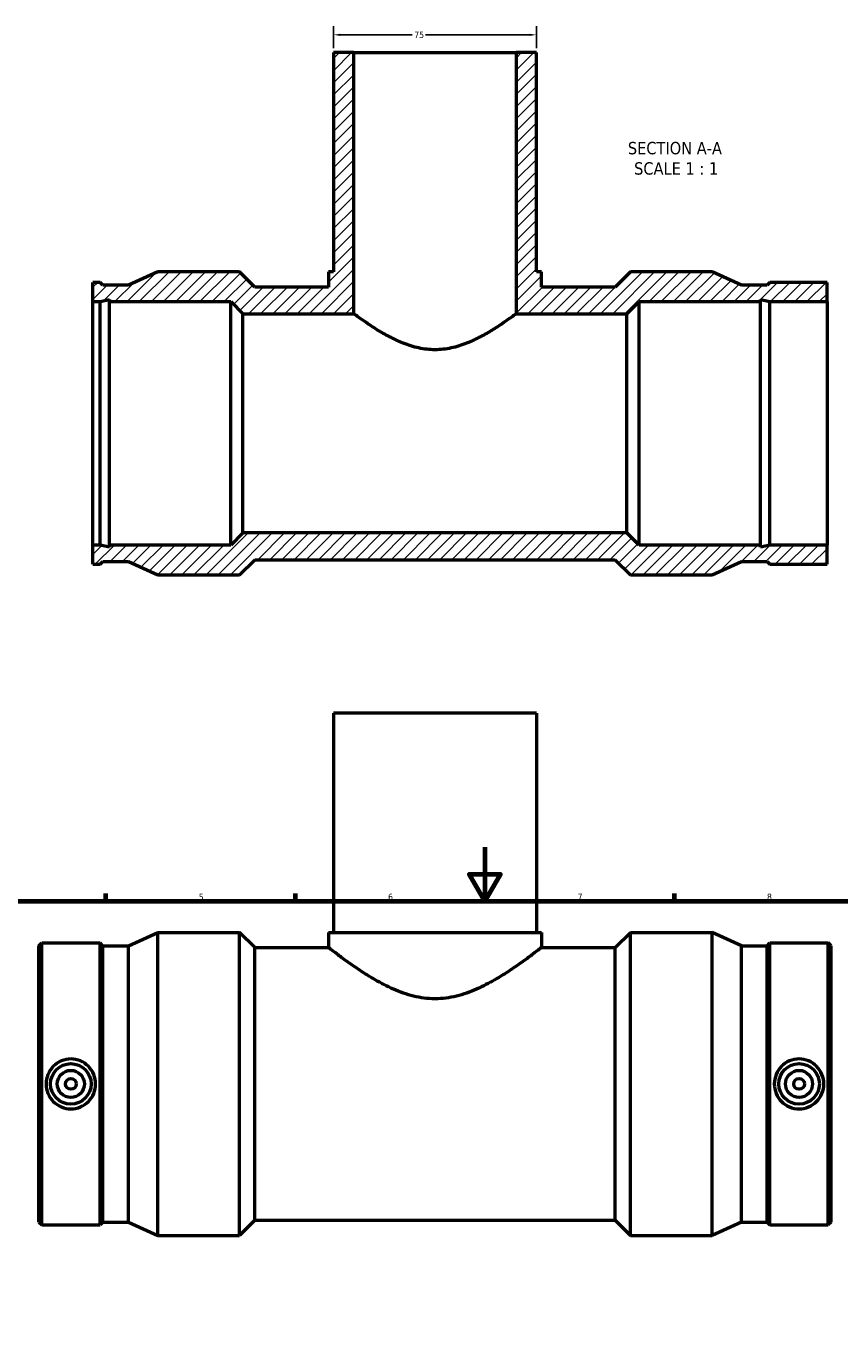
# Model space of a CAD drawing. Header units: millimetres. Extents: x -20 to 894, y -72 to 897.
# Tile 5 of 6: x 251 to 552, y 413 to 897. Entities that reach past the tile are written whole.
import ezdxf

# ---------------------------------------------------------------- set-up
doc = ezdxf.new("R2010")
doc.units = ezdxf.units.MM
for name, color, linetype, lineweight in [('Border (ANSI)', 7, 'Continuous', 70), ('Dimension (ANSI)', 7, 'Continuous', 25), ('Hatch (ANSI)', 7, 'Continuous', 18), ('Symbol (ANSI)', 7, 'Continuous', 25), ('Visible (ANSI)', 7, 'Continuous', 50)]:
    doc.layers.add(name, color=color, linetype=linetype, lineweight=lineweight)
doc.styles.add('Label Text (ANSI)', font='tahoma.ttf')
doc.styles.add('Note Text (ANSI)', font='tahoma.ttf')
doc.dimstyles.new('Default - mm (ANSI)', dxfattribs={"dimtxt": 2.4, "dimasz": 2.5, "dimexe": 3.175, "dimexo": 1.6002, "dimgap": 0.8, "dimtad": 0, "dimtoh": 1, "dimdec": 0, "dimrnd": 1e-08, "dimzin": 4, "dimdsep": 46, "dimtxsty": 'Note Text (ANSI)', "dimcen": 0.09, "dimdle": 10, "dimclrd": 256, "dimclre": 256, "dimclrt": 230, "dimadec": 1, "dimazin": 1, "dimtfac": 1.27, "dimtofl": 0, "dimtmove": 0, "dimatfit": 3, "dimfxl": 1, "dimtolj": 1, "dimtzin": 4, "dimlwd": -1, "dimlwe": -1, "dimarcsym": 0})

# ---------------------------------------------------------------- blocks, each defined once
blk = doc.blocks.new('Borders Default Border')
at = {"layer": 'Border (ANSI)'}
for p, q in [((280.33, 574), (280.33, 576.8)), ((350.42, 574), (350.42, 576.8)), ((490.58, 574), (490.58, 576.8))]:
    blk.add_line(p, q, dxfattribs=at)
at = {"layer": 'Border (ANSI)', "flags": 128}
for points in [[(420.5, 594), (420.5, 574), (414.73, 584), (426.27, 584), (420.5, 574)], [(20, 20), (20, 574), (821, 574), (821, 20), (20, 20)]]:
    blk.add_lwpolyline(points, dxfattribs=at)
at = {"layer": 'Border (ANSI)', "color": 230, "true_color": 0xff0080, "char_height": 2.4, "attachment_point": 7, "style": 'Note Text (ANSI)'}
for s, insert in [('5', (314.67, 574.35)), ('6', (384.69, 574.35)), ('7', (454.8, 574.4)), ('8', (524.84, 574.35))]:
    blk.add_mtext(s, dxfattribs=dict(at, insert=insert))
blk = doc.blocks.new('*D7')
at = {"layer": 'Defpoints', "color": 0, "transparency": 16777216}
for p in [(439.53, 894.15), (364.53, 887.56), (439.53, 887.56)]:
    blk.add_point(p, dxfattribs=at)
at = {"layer": 'Dimension (ANSI)', "transparency": 16777216}
for p, q in [((364.53, 889.16), (364.53, 897.32)), ((439.53, 889.16), (439.53, 897.32)), ((367.03, 894.15), (393.6, 894.15)), ((437.03, 894.15), (398.47, 894.15))]:
    blk.add_line(p, q, dxfattribs=at)
for points in [[(367.03, 894.56), (367.03, 893.73), (364.53, 894.15)], [(437.03, 894.56), (437.03, 893.73), (439.53, 894.15)]]:
    blk.add_solid(points, dxfattribs=at)
at = {"layer": 'Dimension (ANSI)', "color": 230, "true_color": 0xff0080, "transparency": 16777216, "insert": (394.4, 895.37), "char_height": 2.4, "attachment_point": 1, "style": 'Note Text (ANSI)'}
blk.add_mtext('\\A1;75', dxfattribs=at)

msp = doc.modelspace()

# ---------------------------------------------------------------- hatches: boundary and pattern name
at = {"layer": 'Hatch (ANSI)'}
h = msp.add_hatch(dxfattribs=at)
h.set_pattern_fill('ANSI31', color=256, scale=25.4, style=0)
h.set_pattern_definition([(45, (0, 0), (-2.245064, 2.245064), [])])
h.paths.add_polyline_path([(547.04, 802.64), (525.91, 802.64), (524.86, 801.6), (515.4, 801.6), (504.58, 806.56), (474.29, 806.56), (468.69, 800.96), (441.41, 800.96), (441.41, 806.56), (439.53, 806.56), (439.53, 887.56), (432.03, 887.56), (432.03, 791.06), (473.03, 791.06), (477.53, 795.56), (522.38, 795.56), (522.38, 796.31), (525.91, 795.56), (547.04, 795.56)])
h.paths.add_polyline_path([(278.16, 802.64), (275.5, 802.64), (275.5, 795.56), (278.16, 795.56), (281.68, 796.31), (281.68, 795.56), (326.53, 795.56), (331.03, 791.06), (372.03, 791.06), (372.03, 887.56), (364.53, 887.56), (364.53, 806.56), (362.66, 806.56), (362.66, 800.96), (335.37, 800.96), (329.77, 806.56), (299.48, 806.56), (288.66, 801.6), (279.2, 801.6)])
h.paths.add_polyline_path([(525.91, 698.48), (547.04, 698.48), (547.04, 705.56), (525.91, 705.56), (522.38, 704.81), (522.38, 705.56), (477.53, 705.56), (473.03, 710.06), (331.03, 710.06), (326.53, 705.56), (281.68, 705.56), (281.68, 704.81), (278.16, 705.56), (275.5, 705.56), (275.5, 698.48), (278.16, 698.48), (279.2, 699.52), (288.66, 699.52), (299.48, 694.56), (329.77, 694.56), (335.37, 700.16), (468.69, 700.16), (474.29, 694.56), (504.58, 694.56), (515.4, 699.52), (524.86, 699.52)])

# ---------------------------------------------------------------- linework, layer by layer
at = {"layer": 'Visible (ANSI)'}
for p, q in [((372.03, 887.56), (364.53, 887.56)), ((364.53, 887.56), (364.53, 806.56)), ((372.03, 791.06), (372.03, 887.56)), ((372.03, 887.56), (432.03, 887.56)), ((439.53, 887.56), (432.03, 887.56)), ((432.03, 887.56), (432.03, 791.06)), ((439.53, 806.56), (439.53, 887.56)), ((299.48, 806.56), (288.66, 801.6)), ((329.77, 806.56), (299.48, 806.56)), ((335.37, 800.96), (329.77, 806.56)), ((364.53, 806.56), (362.66, 806.56)), ((362.66, 806.56), (362.66, 800.96)), ((441.41, 806.56), (439.53, 806.56)), ((441.41, 800.96), (441.41, 806.56)), ((474.29, 806.56), (468.69, 800.96)), ((504.58, 806.56), (474.29, 806.56)), ((515.4, 801.6), (504.58, 806.56)), ((278.16, 802.64), (275.5, 802.64)), ((275.5, 795.56), (275.5, 802.64)), ((279.2, 801.6), (278.16, 802.64)), ((288.66, 801.6), (279.2, 801.6)), ((362.66, 800.96), (335.37, 800.96)), ((468.69, 800.96), (441.41, 800.96)), ((524.86, 801.6), (515.4, 801.6)), ((525.91, 802.64), (524.86, 801.6)), ((547.04, 802.64), (525.91, 802.64)), ((547.04, 795.56), (547.04, 802.64)), ((275.5, 795.56), (278.16, 795.56)), ((275.5, 705.56), (275.5, 795.56)), ((278.16, 795.56), (281.68, 796.31)), ((278.16, 705.56), (278.16, 795.56)), ((281.68, 796.31), (281.68, 795.56)), ((281.68, 795.56), (326.53, 795.56)), ((281.68, 705.56), (281.68, 795.56)), ((326.53, 795.56), (331.03, 791.06)), ((326.53, 705.56), (326.53, 795.56)), ((473.03, 791.06), (477.53, 795.56)), ((477.53, 795.56), (522.38, 795.56)), ((477.53, 705.56), (477.53, 795.56)), ((522.38, 795.56), (522.38, 796.31)), ((522.38, 796.31), (525.91, 795.56)), ((522.38, 705.56), (522.38, 795.56)), ((525.91, 795.56), (547.04, 795.56)), ((525.91, 705.56), (525.91, 795.56)), ((547.04, 795.56), (547.04, 705.56)), ((331.03, 791.06), (372.03, 791.06)), ((331.03, 710.06), (331.03, 791.06)), ((432.03, 791.06), (473.03, 791.06)), ((473.03, 710.06), (473.03, 791.06)), ((331.03, 710.06), (326.53, 705.56)), ((473.03, 710.06), (331.03, 710.06)), ((477.53, 705.56), (473.03, 710.06)), ((278.16, 705.56), (275.5, 705.56)), ((275.5, 698.48), (275.5, 705.56)), ((281.68, 704.81), (278.16, 705.56)), ((326.53, 705.56), (281.68, 705.56)), ((281.68, 705.56), (281.68, 704.81)), ((522.38, 705.56), (477.53, 705.56)), ((525.91, 705.56), (522.38, 704.81)), ((522.38, 704.81), (522.38, 705.56)), ((547.04, 705.56), (525.91, 705.56)), ((547.04, 698.48), (547.04, 705.56)), ((275.5, 698.48), (278.16, 698.48)), ((278.16, 698.48), (279.2, 699.52)), ((279.2, 699.52), (288.66, 699.52)), ((288.66, 699.52), (299.48, 694.56)), ((329.77, 694.56), (335.37, 700.16)), ((335.37, 700.16), (468.69, 700.16)), ((468.69, 700.16), (474.29, 694.56)), ((504.58, 694.56), (515.4, 699.52)), ((515.4, 699.52), (524.86, 699.52)), ((524.86, 699.52), (525.91, 698.48)), ((525.91, 698.48), (547.04, 698.48)), ((299.48, 694.56), (329.77, 694.56)), ((474.29, 694.56), (504.58, 694.56)), ((439.53, 643.48), (364.53, 643.48)), ((364.53, 643.48), (364.53, 562.48)), ((439.53, 643.48), (439.53, 562.48)), ((288.66, 557.52), (299.48, 562.48)), ((299.48, 450.48), (299.48, 562.48)), ((299.48, 562.48), (329.77, 562.48)), ((329.77, 450.48), (329.77, 562.48)), ((335.37, 556.88), (329.77, 562.48)), ((362.66, 562.48), (441.41, 562.48)), ((362.66, 562.48), (362.66, 556.88)), ((441.41, 562.48), (441.41, 556.88)), ((468.69, 556.88), (474.29, 562.48)), ((474.29, 450.48), (474.29, 562.48)), ((474.29, 562.48), (504.58, 562.48)), ((504.58, 450.48), (504.58, 562.48)), ((515.4, 557.52), (504.58, 562.48)), ((255.53, 557.52), (256.57, 558.56)), ((255.53, 455.44), (255.53, 557.52)), ((256.57, 454.4), (256.57, 558.56)), ((256.57, 558.56), (278.16, 558.56)), ((278.16, 454.4), (278.16, 558.56)), ((279.2, 557.52), (278.16, 558.56)), ((279.2, 455.44), (279.2, 557.52)), ((279.2, 557.52), (288.66, 557.52)), ((288.66, 455.44), (288.66, 557.52)), ((515.4, 455.44), (515.4, 557.52)), ((515.4, 557.52), (524.86, 557.52)), ((524.86, 557.52), (525.91, 558.56)), ((524.86, 455.44), (524.86, 557.52)), ((525.91, 454.4), (525.91, 558.56)), ((525.91, 558.56), (547.49, 558.56)), ((547.49, 454.4), (547.49, 558.56)), ((548.53, 557.52), (547.49, 558.56)), ((548.53, 455.44), (548.53, 557.52)), ((335.37, 456.08), (335.37, 556.88)), ((335.37, 556.88), (362.66, 556.88)), ((441.41, 556.88), (468.69, 556.88)), ((468.69, 456.08), (468.69, 556.88)), ((335.37, 456.08), (329.77, 450.48)), ((335.37, 456.08), (468.69, 456.08)), ((468.69, 456.08), (474.29, 450.48)), ((255.53, 455.44), (256.57, 454.4)), ((256.57, 454.4), (278.16, 454.4)), ((279.2, 455.44), (278.16, 454.4)), ((279.2, 455.44), (288.66, 455.44)), ((288.66, 455.44), (299.48, 450.48)), ((515.4, 455.44), (504.58, 450.48)), ((515.4, 455.44), (524.86, 455.44)), ((524.86, 455.44), (525.91, 454.4)), ((525.91, 454.4), (547.49, 454.4)), ((548.53, 455.44), (547.49, 454.4)), ((299.48, 450.48), (329.77, 450.48)), ((474.29, 450.48), (504.58, 450.48))]:
    msp.add_line(p, q, dxfattribs=at)
for centre, radius in [((267.36, 506.48), 7.5), ((536.7, 506.48), 7.5), ((267.36, 506.48), 5), ((536.7, 506.48), 5), ((267.36, 506.48), 2), ((536.7, 506.48), 2)]:
    msp.add_circle(centre, radius, dxfattribs=at)
for points, knots in [([(402.03, 777.77), (400.02, 777.77), (398, 778), (394.07, 778.85), (392.15, 779.46), (388.51, 780.9), (386.78, 781.72), (383.59, 783.4), (382.12, 784.26), (379.54, 785.85), (378.32, 786.64), (376.15, 788.1), (375.19, 788.77), (373.63, 789.89), (373.03, 790.33), (372.23, 790.91), (372.03, 791.06), (372.03, 791.06)], [0, 0, 0, 0, 0.602658, 0.602658, 1.205316, 1.205316, 1.807974, 1.807974, 2.410632, 2.410632, 3.001492, 3.001492, 3.592353, 3.592353, 4.183214, 4.183214, 4.774074, 4.774074, 4.774074, 4.774074]), ([(432.03, 791.06), (432.03, 791.06), (431.83, 790.91), (431.03, 790.33), (430.43, 789.89), (428.87, 788.77), (427.91, 788.1), (425.74, 786.64), (424.52, 785.85), (421.94, 784.26), (420.48, 783.4), (417.28, 781.72), (415.56, 780.9), (411.92, 779.46), (410, 778.85), (406.06, 778), (404.04, 777.77), (402.03, 777.77)], [14.322223, 14.322223, 14.322223, 14.322223, 14.913084, 14.913084, 15.503944, 15.503944, 16.094805, 16.094805, 16.685666, 16.685666, 17.288324, 17.288324, 17.890981, 17.890981, 18.493639, 18.493639, 19.096297, 19.096297, 19.096297, 19.096297]), ([(441.41, 556.88), (441.41, 556.88), (441.14, 556.68), (440.09, 555.86), (439.29, 555.24), (437.24, 553.69), (435.98, 552.75), (433.13, 550.71), (431.54, 549.6), (428.16, 547.36), (426.24, 546.14), (422.06, 543.74), (419.81, 542.55), (415.05, 540.46), (412.54, 539.56), (407.37, 538.29), (404.7, 537.94), (399.36, 537.94), (396.7, 538.29), (391.53, 539.56), (389.02, 540.46), (384.26, 542.55), (382, 543.74), (377.82, 546.14), (375.9, 547.36), (372.52, 549.6), (370.93, 550.71), (368.08, 552.75), (366.83, 553.69), (364.77, 555.24), (363.98, 555.86), (362.92, 556.68), (362.66, 556.88), (362.66, 556.88)], [6.326728, 6.326728, 6.326728, 6.326728, 7.106815, 7.106815, 7.886901, 7.886901, 8.666988, 8.666988, 9.447075, 9.447075, 10.24867, 10.24867, 11.050266, 11.050266, 11.851861, 11.851861, 12.653457, 12.653457, 13.455052, 13.455052, 14.256648, 14.256648, 15.058243, 15.058243, 15.859839, 15.859839, 16.639925, 16.639925, 17.420012, 17.420012, 18.200099, 18.200099, 18.980185, 18.980185, 18.980185, 18.980185]), ([(267.36, 515.71), (268.52, 515.71), (269.75, 515.47), (272.01, 514.53), (273.04, 513.81), (274.66, 512.17), (275.36, 511.14), (276.29, 508.87), (276.52, 507.64), (276.52, 505.33), (276.29, 504.09), (275.36, 501.83), (274.66, 500.79), (273.04, 499.15), (272.01, 498.44), (269.75, 497.49), (268.52, 497.25), (266.21, 497.25), (264.97, 497.49), (262.71, 498.44), (261.69, 499.15), (260.07, 500.79), (259.37, 501.83), (258.44, 504.09), (258.21, 505.33), (258.21, 507.64), (258.44, 508.87), (259.37, 511.14), (260.07, 512.17), (261.69, 513.81), (262.71, 514.53), (264.97, 515.47), (266.21, 515.71), (267.36, 515.71)], [0, 0, 0, 0, 0.347342, 0.347342, 0.694684, 0.694684, 1.041378, 1.041378, 1.388072, 1.388072, 1.734767, 1.734767, 2.081461, 2.081461, 2.428803, 2.428803, 2.776144, 2.776144, 3.123486, 3.123486, 3.470828, 3.470828, 3.817522, 3.817522, 4.164217, 4.164217, 4.510911, 4.510911, 4.857605, 4.857605, 5.204947, 5.204947, 5.552289, 5.552289, 5.552289, 5.552289]), ([(536.7, 497.25), (535.54, 497.25), (534.31, 497.49), (532.05, 498.44), (531.02, 499.15), (529.4, 500.79), (528.7, 501.83), (527.77, 504.09), (527.54, 505.33), (527.54, 507.64), (527.77, 508.87), (528.7, 511.14), (529.4, 512.17), (531.02, 513.81), (532.05, 514.53), (534.31, 515.47), (535.54, 515.71), (537.86, 515.71), (539.09, 515.47), (541.35, 514.53), (542.38, 513.81), (544, 512.17), (544.7, 511.14), (545.62, 508.87), (545.85, 507.64), (545.85, 505.33), (545.62, 504.09), (544.7, 501.83), (544, 500.79), (542.38, 499.15), (541.35, 498.44), (539.09, 497.49), (537.86, 497.25), (536.7, 497.25)], [0, 0, 0, 0, 0.347342, 0.347342, 0.694684, 0.694684, 1.041378, 1.041378, 1.388072, 1.388072, 1.734767, 1.734767, 2.081461, 2.081461, 2.428803, 2.428803, 2.776144, 2.776144, 3.123486, 3.123486, 3.470828, 3.470828, 3.817522, 3.817522, 4.164217, 4.164217, 4.510911, 4.510911, 4.857605, 4.857605, 5.204947, 5.204947, 5.552289, 5.552289, 5.552289, 5.552289])]:
    msp.add_open_spline(points, degree=3, knots=knots, dxfattribs=at)

# ---------------------------------------------------------------- block references
msp.add_blockref('Borders Default Border', (0, 0))

# ---------------------------------------------------------------- texts
at = {"layer": 'Symbol (ANSI)', "char_height": 4.572, "attachment_point": 7, "style": 'Label Text (ANSI)'}
for s, insert in [('SECTION A-A', (473.37, 849.91)), ('SCALE 1 : 1', (475.68, 842.4))]:
    msp.add_mtext(s, dxfattribs=dict(at, insert=insert))

# ---------------------------------------------------------------- dimensions: what is measured, and where the dimension line sits
at = {"layer": 'Dimension (ANSI)'}
dim = msp.add_linear_dim(base=(439.53, 894.15), p1=(364.53, 887.56), p2=(439.53, 887.56), angle=180, dimstyle='Default - mm (ANSI)', override={"dimgap": 0.8, "dimtoh": 0, "dimdec": 0, "dimtol": 0, "dimlim": 0, "dimtp": 0, "dimtm": 0, "dimtdec": 2, "dimatfit": 1}, dxfattribs=at)
dim.commit()
dim.dimension.update_dxf_attribs({"geometry": '*D7', "text_midpoint": (396.03, 894.15), "dimtype": 160})

doc.saveas('drawing.dxf')
